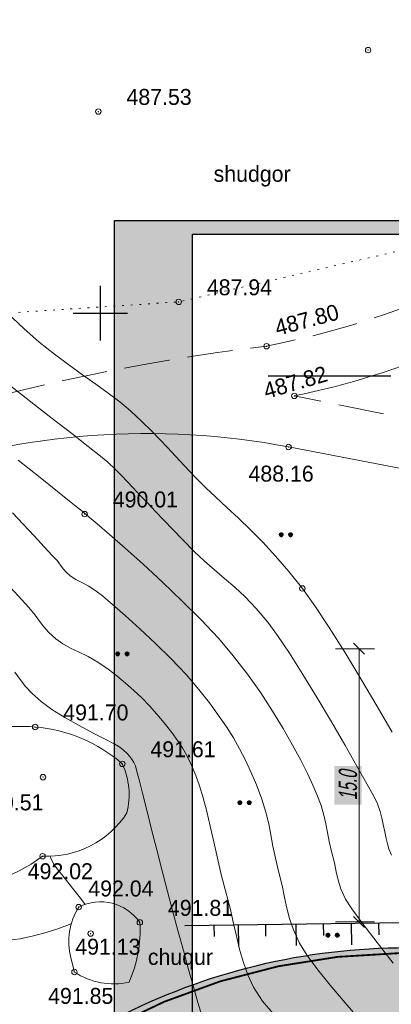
# Model space of a CAD drawing. Extents: x -516234 to 73329, y -4499813 to 47259.
# Tile 28 of 141: x 29562 to 29582, y 36999 to 37053. Entities that reach past the tile are written whole.
import ezdxf

# ---------------------------------------------------------------- set-up
doc = ezdxf.new("R2010")
doc.units = 0
doc.header["$LTSCALE"] = 0.5
doc.header["$MEASUREMENT"] = 0
doc.header["$PDMODE"] = 32
doc.header["$PDSIZE"] = 0.3
doc.linetypes.add('ДОРОГИ_ГРУНТ', pattern=[7, 5, -2])
doc.linetypes.add('РА_КОНТУРЫ', pattern=[1.5, 0, -1.5])
for name, color, linetype in [('(001) Сетка', 92, 'Continuous'), ('(004) Точки рельефа', 7, 'Continuous'), ('(007) Здания', 7, 'Continuous'), ('(025) Дорога', 7, 'Continuous'), ('(031) Горизонтали', 42, 'Continuous'), ('(035) Откосы', 7, 'Continuous'), ('(036) Растительность', 7, 'Continuous'), ('(037) Контуры', 7, 'Continuous'), ('(039) Земля', 7, 'Continuous'), ('7_газон', 7, 'Continuous'), ('STOYANKA', 7, 'Continuous'), ('экспликация', 7, 'Continuous')]:
    doc.layers.add(name, color=color, linetype=linetype)
doc.layers.add('(032) Горизонтали утолщенные', color=32, linetype='Continuous', lineweight=30)
doc.styles.add('BM-431', font='bm431.ttf')
doc.styles.add('D-431', font='d431.ttf')
doc.styles.add('ESKD1', font='arial.ttf', dxfattribs={"width": 0.6, "oblique": 11})
doc.styles.get("Standard").update_dxf_attribs({"font": 'times.ttf'})
doc.linetypes.add('ОТКОСЫ_НЕУКР', pattern='A,0.5,["|",Standard,S=1.199999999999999,R=0,X=0,Y=-1.199999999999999],1,["|",Standard,S=0.5,R=0,X=0,Y=-0.5],0.5', length=2)
doc.dimstyles.new('GENPLAN', dxfattribs={"dimtxt": 1, "dimasz": 0.6, "dimexe": 1.3, "dimexo": 1.5, "dimgap": 0.1, "dimtad": 1, "dimdec": 1, "dimzin": 0, "dimdsep": 46, "dimtxsty": 'ESKD1', "dimblk1": 'OBLIQUE', "dimblk2": 'OBLIQUE', "dimsah": 1, "dimcen": -2, "dimclrt": 1, "dimadec": 0, "dimazin": 0, "dimtfac": 0.75, "dimtdec": 1, "dimtix": 1, "dimtmove": 0, "dimatfit": 3, "dimfxl": 1, "dimtvp": 1.2, "dimtfill": 2, "dimtfillclr": 2, "dimlwd": 5, "dimlwe": 5, "dimarcsym": 0})

# ---------------------------------------------------------------- blocks, each defined once
blk = doc.blocks.new('9633')
at = {"layer": '(031) Горизонтали', "color": 42, "linetype": 'Continuous', "lineweight": 0}
for points in [[(28595.02519696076, 37026.28234400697), (28595.60359115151, 37025.65639144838), (28596.20780998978, 37025.00830990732), (28596.76720270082, 37024.41042199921), (28597.21111851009, 37023.93505034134), (28597.46890664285, 37023.65451754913), (28597.66860366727, 37023.40935434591), (28597.81498918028, 37023.20829686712), (28597.97016853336, 37023.01821274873), (28598.19624707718, 37022.80596962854), (28598.49629921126, 37022.60666126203), (28598.83308740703, 37022.44014081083), (28599.20824912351, 37022.25041501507), (28599.62342181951, 37021.98149062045), (28599.96305878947, 37021.71066861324), (28600.51136595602, 37021.25015903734), (28601.21602371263, 37020.6371143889), (28602.02471245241, 37019.90868716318), (28602.88511256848, 37019.10202985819), (28603.74490445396, 37018.25429496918), (28604.55176850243, 37017.4026349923), (28605.25338510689, 37016.58420242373), (28605.83884782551, 37015.83563527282), (28606.34161346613, 37015.15501706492), (28606.77590729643, 37014.52166856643), (28607.15595458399, 37013.91491054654), (28607.49598059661, 37013.31406377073), (28607.81021060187, 37012.69844900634), (28608.11286986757, 37012.04738702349), (28608.41818366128, 37011.34019858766), (28608.72160190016, 37010.54769237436), (28608.93774132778, 37009.84579767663), (28609.09302722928, 37009.20345416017), (28609.21388488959, 37008.58960148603), (28609.32673959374, 37007.97317931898), (28609.45801662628, 37007.32312732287), (28609.63414127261, 37006.6083851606), (28609.83121242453, 37005.81289025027), (28609.96781681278, 37005.15296572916), (28610.08778992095, 37004.56740950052), (28610.23496723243, 37003.99501946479), (28610.45318423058, 37003.3745935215), (28610.78627639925, 37002.64492957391), (28611.19972978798, 37001.96935249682), (28611.7849854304, 37001.18533982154), (28612.47095509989, 37000.34643117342), (28613.18655056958, 36999.50616617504), (28613.86068361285, 36998.71808444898)], [(28594.83299062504, 37033.30343394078), (28596.04004178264, 37032.36389792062), (28597.20724030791, 37031.45789359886), (28598.27323604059, 37030.62972394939), (28599.17667882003, 37029.92369194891), (28599.85621848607, 37029.38410057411), (28600.25050487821, 37029.05525279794), (28600.68712436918, 37028.64878411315), (28601.02213060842, 37028.313224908), (28601.31922927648, 37027.99687056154), (28601.64212605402, 37027.64801645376), (28602.05452662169, 37027.21495796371), (28602.45710126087, 37026.7956501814), (28602.87679070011, 37026.35218510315), (28603.32751244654, 37025.87526124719), (28603.82318400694, 37025.35557712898), (28604.37772288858, 37024.78383126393), (28605.00504659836, 37024.15072217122), (28605.56897379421, 37023.61715499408), (28606.12137754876, 37023.13607023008), (28606.67181900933, 37022.67202994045), (28607.22985932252, 37022.1895961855), (28607.80505963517, 37021.65333102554), (28608.40698109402, 37021.02779652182), (28609.04518484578, 37020.27755473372), (28609.58049785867, 37019.5480228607), (28610.23660931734, 37018.56265147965), (28610.9737949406, 37017.39501999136), (28611.75233044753, 37016.1187077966), (28612.53249155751, 37014.80729429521), (28613.27455398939, 37013.53435888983), (28613.93879346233, 37012.37348097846), (28614.4854856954, 37011.39823996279), (28614.87490640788, 37010.68221524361), (28615.06733131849, 37010.29898622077), (28615.220296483, 37009.86958403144), (28615.30634521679, 37009.50695584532), (28615.37134925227, 37009.15718393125), (28615.46118032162, 37008.7663505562), (28615.54869557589, 37008.3975647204), (28615.60811724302, 37008.10527798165), (28615.68736467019, 37007.82258644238), (28615.83435720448, 37007.4825862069)], [(28594.91160403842, 37022.17451896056), (28595.55211744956, 37021.4822155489), (28595.9298087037, 37021.06783840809), (28596.26415531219, 37020.66358662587), (28596.51377458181, 37020.32472713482), (28596.74270807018, 37020.01709463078), (28597.0149973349, 37019.70652380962), (28597.39468393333, 37019.35884936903), (28597.78949919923, 37019.07833633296), (28598.21670900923, 37018.84387921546), (28598.6772905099, 37018.62206429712), (28599.17222084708, 37018.37947785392), (28599.70247716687, 37018.08270616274), (28600.26903661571, 37017.69833550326), (28600.76005323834, 37017.31828042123), (28601.23140689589, 37016.9291303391), (28601.68493343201, 37016.52775872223), (28602.1224686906, 37016.11103903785), (28602.54584851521, 37015.67584475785), (28602.95690874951, 37015.21904934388), (28603.35748523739, 37014.73752626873), (28603.76721938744, 37014.2179711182), (28604.09129818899, 37013.78091233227), (28604.35784913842, 37013.37650810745), (28604.59499973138, 37012.95491664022), (28604.83087746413, 37012.46629612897), (28605.09360983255, 37011.86080477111), (28605.30092714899, 37011.29496757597), (28605.49771149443, 37010.62986945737), (28605.68866637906, 37009.88291400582), (28605.87849531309, 37009.07150481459), (28606.07190180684, 37008.21304547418), (28606.27358937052, 37007.32493957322), (28606.48826151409, 37006.42459070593), (28606.72062174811, 37005.52940246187), (28606.96661319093, 37004.57692393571), (28607.1652049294, 37003.73016801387), (28607.33968461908, 37002.96467394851), (28607.51333991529, 37002.255980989), (28607.70945847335, 37001.5796283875), (28607.95132794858, 37000.91115539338), (28608.26223599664, 37000.22610125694), (28608.74432087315, 36999.46203309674), (28609.31195468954, 36998.79803564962)], [(28594.75773986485, 37037.24104449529), (28595.63966998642, 37036.39683778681), (28596.49565657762, 37035.65081525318), (28597.32255565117, 37034.98736254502), (28598.11722321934, 37034.39086531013), (28598.8765152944, 37033.84570919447), (28599.5972878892, 37033.33627984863), (28600.27639701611, 37032.84696291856), (28600.91069868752, 37032.36214405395), (28601.49704891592, 37031.8662089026), (28602.14266904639, 37031.27063359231), (28602.66686253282, 37030.76189312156), (28603.11574556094, 37030.30255880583), (28603.53543431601, 37029.85520195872), (28603.97204498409, 37029.38239389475), (28604.47169375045, 37028.84670592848), (28605.08049680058, 37028.21070937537), (28605.62383718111, 37027.66999543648), (28606.1971573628, 37027.12589319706), (28606.79916116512, 37026.5653321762), (28607.4285524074, 37025.97524189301), (28608.08403490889, 37025.34255186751), (28608.76431248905, 37024.65419162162), (28609.46808896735, 37023.89709067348), (28610.19406816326, 37023.05817854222), (28610.94095389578, 37022.12438474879), (28611.62352474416, 37021.17517113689), (28612.40908614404, 37019.98660408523), (28613.26227386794, 37018.62811524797), (28614.14772368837, 37017.16913628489), (28615.0300713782, 37015.67909884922), (28615.8739527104, 37014.2274346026)], [(28595.15180284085, 37017.52597619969), (28595.4386597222, 37017.12998881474), (28595.73735128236, 37016.74876928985), (28596.10359810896, 37016.3525914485), (28596.59312078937, 37015.91172910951), (28597.17727383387, 37015.48602307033), (28597.90146030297, 37015.03806475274), (28598.68830183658, 37014.59501676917), (28599.46042007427, 37014.18404173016), (28600.14043665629, 37013.83230224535), (28600.6509732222, 37013.56696092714), (28600.91465141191, 37013.41518038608), (28601.13878682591, 37013.23556041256), (28601.30642011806, 37013.07311630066), (28601.46158536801, 37012.89085011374), (28601.59153644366, 37012.72144316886), (28601.68073704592, 37012.5751674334), (28601.76903600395, 37012.38141095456), (28601.83886587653, 37012.14347027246), (28601.97358287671, 37011.62464251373), (28602.16215915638, 37010.87638493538), (28602.39356686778, 37009.95015479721), (28602.65677816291, 37008.89740935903), (28602.94076519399, 37007.76960587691), (28603.23450011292, 37006.6182016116), (28603.52695507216, 37005.49465382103), (28603.8071022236, 37004.45041976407), (28604.11035477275, 37003.3394138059), (28604.40790671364, 37002.24822196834), (28604.69377036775, 37001.20702470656), (28604.96195805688, 37000.24600247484), (28605.20648210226, 36999.39533572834), (28605.42135482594, 36998.6852049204)]]:
    blk.add_lwpolyline(points, dxfattribs=at)
at = {"layer": '(004) Точки рельефа', "lineweight": 0, "style": 'D-431'}
for s, p in [('487.53', (28601.28333431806, 37048.66715899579)), ('487.94', (28605.69563431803, 37038.21665220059)), ('488.16', (28607.98324561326, 37027.98778452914)), ('490.01', (28600.53017744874, 37026.5685498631)), ('491.70', (28597.81193431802, 37014.87875219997)), ('491.61', (28602.597034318, 37012.85776579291)), ('490.51', (28593.14525785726, 37009.93974078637)), ('492.02', (28595.86155739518, 37006.16175242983)), ('492.04', (28599.18702219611, 37005.21492139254)), ('491.81', (28603.55873431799, 37004.14995220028)), ('491.13', (28598.47188082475, 37002.0183168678)), ('491.85', (28596.9814735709, 36999.31659670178))]:
    blk.add_text(s, height=0.875, dxfattribs=at).set_placement(p)
for s, height, rotation, p in [('487.80', 0.8749999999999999, 14.98892992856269, (28609.56541473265, 37035.98464864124)), ('487.82', 0.875, 16.25910368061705, (28608.95905477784, 37032.5206937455))]:
    blk.add_text(s, height=height, rotation=rotation, dxfattribs=at).set_placement(p)
at = {"layer": '(037) Контуры', "linetype": 'РА_КОНТУРЫ', "lineweight": 0, "ltscale": 0.5, "style": 'BM-431'}
blk.add_text('shudgor', height=0.875, dxfattribs=at).set_placement((28606.06654007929, 37044.44754374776))
blk = doc.blocks.new('345')
at = {"color": 6, "lineweight": 30}
for points, elevation in [([(22762368.85675858, 521682.9312954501), (22762369.3451204, 521681.8847036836)], -419.6640572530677), ([(22762353.09207296, 521674.1566153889), (22762370.00763466, 521682.1924965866)], -419.6640572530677), ([(22762367.77727546, 521681.8274762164), (22762368.04702114, 521681.2470277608)], -419.6640572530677), ([(22762366.187624, 521681.6827453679), (22762366.67598581, 521680.6361536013)], -419.6640572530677), ([(22762363.51848942, 521680.4341952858), (22762364.00685123, 521679.3876035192)], -419.6640572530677), ([(22762365.10814087, 521680.5789261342), (22762365.37788656, 521679.9984776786)], -419.6640572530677), ([(22762360.86109172, 521679.1622420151), (22762361.34945353, 521678.1156502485)], -419.6640572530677), ([(22762362.43900629, 521679.3303760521), (22762362.70875197, 521678.7499275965)], -419.6640572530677), ([(22762359.69786288, 521678.0207796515), (22762359.96760856, 521677.4403311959)], -839.3281145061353), ([(22762358.11994831, 521677.8526456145), (22762358.60831012, 521676.8060538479)], -839.3281145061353), ([(22762355.26233917, 521676.4824204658), (22762355.75070099, 521675.4358286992)], -419.6640572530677), ([(22762356.84025374, 521676.6505545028), (22762357.10999943, 521676.0701060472)], -419.6640572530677), ([(22762354.28842517, 521675.4291314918), (22762354.55817086, 521674.8486830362)], -419.6640572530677)]:
    blk.add_lwpolyline(points, dxfattribs=dict(at, elevation=elevation))
blk = doc.blocks.new('Setka')
at = {"layer": '(001) Сетка'}
for p, q in [((0, 1.5), (0, -1.5)), ((-1.5, 0), (1.5, 0))]:
    blk.add_line(p, q, dxfattribs=at)
blk = doc.blocks.new('*X71')
at = {"color": 0}
for p, q in [((1.9, 2.169999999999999), (2.109999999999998, 2.169999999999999)), ((1.909999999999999, 2.18), (2.089999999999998, 2.18)), ((1.939999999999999, 2.189999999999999), (2.06, 2.189999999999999)), ((1.8, 2.04), (2.2, 2.04)), ((1.8, 2.029999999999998), (2.2, 2.029999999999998)), ((1.8, 2.02), (2.2, 2.02)), ((1.8, 2.009999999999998), (2.2, 2.009999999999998)), ((1.8, 2), (2.2, 2)), ((1.8, 1.99), (2.2, 1.99)), ((1.8, 1.98), (2.2, 1.98)), ((1.8, 1.969999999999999), (2.2, 1.969999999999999)), ((1.8, 1.959999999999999), (2.2, 1.959999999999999)), ((1.81, 2.069999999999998), (2.189999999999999, 2.069999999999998)), ((1.81, 2.06), (2.189999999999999, 2.06)), ((1.81, 2.049999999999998), (2.189999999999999, 2.049999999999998)), ((1.81, 1.95), (2.189999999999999, 1.95)), ((1.81, 1.939999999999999), (2.189999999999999, 1.939999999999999)), ((1.81, 1.929999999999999), (2.189999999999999, 1.929999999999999)), ((1.82, 2.089999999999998), (2.18, 2.089999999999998)), ((1.82, 2.08), (2.18, 2.08)), ((1.82, 1.919999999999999), (2.18, 1.919999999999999)), ((1.82, 1.909999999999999), (2.18, 1.909999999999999)), ((1.83, 2.109999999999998), (2.169999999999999, 2.109999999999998)), ((1.83, 2.1), (2.169999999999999, 2.1)), ((1.83, 1.9), (2.169999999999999, 1.9)), ((1.83, 1.889999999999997), (2.169999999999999, 1.889999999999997)), ((1.84, 2.12), (2.16, 2.12)), ((1.84, 1.879999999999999), (2.16, 1.879999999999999)), ((1.85, 2.129999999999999), (2.149999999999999, 2.129999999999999)), ((1.85, 1.87), (2.149999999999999, 1.87)), ((1.86, 2.14), (2.14, 2.14)), ((1.86, 1.86), (2.14, 1.86)), ((1.87, 2.149999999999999), (2.129999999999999, 2.149999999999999)), ((1.87, 1.85), (2.129999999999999, 1.85)), ((1.879999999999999, 2.16), (2.12, 2.16)), ((1.879999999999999, 1.84), (2.12, 1.84)), ((1.9, 1.83), (2.109999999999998, 1.83)), ((1.909999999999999, 1.82), (2.089999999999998, 1.82)), ((1.939999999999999, 1.81), (2.06, 1.81))]:
    blk.add_line(p, q, dxfattribs=at)
blk = doc.blocks.new('I04100')
blk.add_circle((0, 0), 0.2)
blk.add_blockref('*X71', (-2, -2))
blk = doc.blocks.new('_Oblique')
at = {"color": 0, "linetype": 'ByBlock', "lineweight": -2}
blk.add_line((-0.5, -0.5), (0.5, 0.5), dxfattribs=at)
blk = doc.blocks.new('*D716')
at = {"layer": '(007) Здания', "color": 0, "lineweight": 5, "transparency": 16777216}
for p, q in [((29581.30003902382, 37018.81137131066), (29579.15004492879, 37018.81137131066)), ((29580.45004492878, 37003.81833915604), (29580.45004492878, 37018.81137131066)), ((29581.30003902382, 37003.81833915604), (29579.15004492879, 37003.81833915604))]:
    blk.add_line(p, q, dxfattribs=at)
at = {"layer": 'Defpoints', "color": 0, "transparency": 16777216}
for p in [(29580.45004492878, 37018.81137131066), (29582.80003902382, 37018.81137131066), (29582.80003902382, 37003.81833915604)]:
    blk.add_point(p, dxfattribs=at)
at = {"layer": '(007) Здания', "color": 0, "lineweight": 5, "transparency": 16777216, "xscale": 0.6, "yscale": 0.6, "zscale": 0.6}
for p, rotation in [((29580.45004492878, 37018.81137131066), 90), ((29580.45004492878, 37003.81833915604), 270)]:
    blk.add_blockref('_Oblique', p, dxfattribs=dict(at, rotation=rotation))
at = {"layer": '(007) Здания', "color": 1, "transparency": 16777216, "insert": (29579.83947194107, 37011.31485523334), "char_height": 1, "attachment_point": 5, "rotation": 90, "style": 'ESKD1', "bg_fill": 1, "box_fill_scale": 1.25, "bg_fill_color": 2, "bg_fill_transparency": 0}
blk.add_mtext('15.0', dxfattribs=at)

msp = doc.modelspace()

# ---------------------------------------------------------------- hatches: boundary and pattern name
at = {"layer": '7_газон', "lineweight": 0, "true_color": 0x5c5c5c, "transparency": 33554687}
h = msp.add_hatch(color=251, dxfattribs=at)
h.dxf.hatch_style = 1
edge = h.paths.add_edge_path(flags=16)
edge.add_line((29676.9670253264, 36922.96084250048), (29652.77291892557, 36909.92828613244))
edge.add_arc((29654.19563818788, 36907.28709892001), 2.999999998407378, 118.3098620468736, 208.3098621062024)
edge.add_line((29651.55445097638, 36905.86437965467), (29669.68837844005, 36872.19990448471))
edge.add_arc((29672.32956565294, 36873.62262374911), 2.999999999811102, 208.30986207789, 298.2780487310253)
edge.add_line((29673.75081818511, 36870.98064698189), (29697.06899177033, 36883.5246684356))
edge.add_arc((29695.17398839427, 36887.04730412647), 4.000000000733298, 298.2780487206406, 388.3063323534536)
edge.add_line((29698.69568820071, 36888.94404619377), (29681.03101944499, 36921.74221183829))
edge.add_arc((29678.3897445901, 36920.31965528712), 3.00000000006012, 28.30633236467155, 118.3098620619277)
edge = h.paths.add_edge_path(flags=16)
edge.add_arc((29582.9855072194, 36967.89968877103), 30.00000001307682, 100.3549001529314, 118.3098620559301)
edge.add_line((29568.75831457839, 36994.31156091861), (29528.13142186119, 36972.42721186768))
edge.add_arc((29529.55414112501, 36969.78602465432), 2.999999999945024, 118.3098620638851, 225.976051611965)
edge.add_arc((29494.80619221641, 36933.83355539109), 46.99999999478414, 28.309861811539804, 45.97605160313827, ccw=False)
edge.add_line((29536.18479198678, 36956.12282367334), (29686.13726511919, 36677.7456560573))
edge.add_arc((29688.77845233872, 36679.16837530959), 2.999999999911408, 208.3098618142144, 354.8617095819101)
edge.add_line((29691.76639664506, 36678.8996955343), (29699.50725581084, 36764.98453772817))
edge.add_arc((29669.62781274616, 36767.67133548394), 30.00000000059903, 354.8617095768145, 388.3098620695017)
edge.add_line((29696.03968487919, 36781.89852812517), (29580.77358266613, 36995.88266607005))
edge.add_arc((29578.13239545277, 36994.45994680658), 2.999999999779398, 28.30986205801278, 100.3549001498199)
edge = h.paths.add_edge_path()
edge.add_line((29429.45156085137, 37065.40154354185), (29443.21523881, 37039.99022628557))
edge.add_line((29443.21523881, 37039.99022628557), (29467.007078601, 36995.82219918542))
edge.add_arc((29480.21301466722, 37002.93579550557), 14.99999999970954, 208.3098620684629, 253.3098622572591)
edge.add_line((29475.90507996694, 36988.56771635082), (29508.30438760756, 36978.85353674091))
edge.add_arc((29494.80619219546, 36933.83355536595), 47.00000002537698, 63.28493720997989, 73.30986224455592, ccw=False)
edge.add_arc((29520.43076144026, 36984.74898970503), 10.00000000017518, 243.284937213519, 298.3098620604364)
edge.add_line((29525.17315898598, 36975.94503232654), (29566.62423568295, 36998.27334173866))
edge.add_arc((29582.98550721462, 36967.89968878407), 34.49999999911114, 90.70226828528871, 118.3098620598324, ccw=False)
edge.add_line((29582.56265496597, 37002.39709732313), (29601.16238589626, 37002.62508366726))
edge.add_arc((29600.79468828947, 37032.62283022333), 29.99999999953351, 270.7022682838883, 298.3364137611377)
edge.add_line((29615.03411904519, 37006.21755401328), (29627.39519750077, 37012.88344606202))
edge.add_arc((29631.42970288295, 37005.4019511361), 8.500000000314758, 28.306332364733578, 118.3364137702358, ccw=False)
edge.add_line((29638.91331497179, 37009.43252803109), (29702.65760048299, 36891.0778810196))
edge.add_arc((29695.17398839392, 36887.04730412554), 8.499999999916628, -61.72195127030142, 28.306332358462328, ccw=False)
edge.add_line((29699.20087056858, 36879.56170328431), (29664.33022544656, 36860.80302483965))
edge.add_arc((29666.69897966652, 36856.39973022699), 5.000000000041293, 118.2780487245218, 208.3098620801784)
edge.add_line((29662.29700097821, 36854.02853145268), (29700.001465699, 36784.03260702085))
edge.add_arc((29669.62781274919, 36767.67133548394), 34.49999999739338, -5.138290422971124, 28.30986207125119, ccw=False)
edge.add_line((29703.98917227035, 36764.58151806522), (29695.14768138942, 36666.25672866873))
edge.add_arc((29710.0874029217, 36664.91332979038), 15.00000000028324, 174.8617095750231, 208.3098618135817)
edge.add_line((29696.8814668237, 36657.7997335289), (29738.10817600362, 36581.26498698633))
edge.add_arc((29696.72957622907, 36558.97571869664), 47.00000000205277, -16.690138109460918, 28.3098618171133, ccw=False)
edge.add_line((29741.74955749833, 36545.47752301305), (29732.03538262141, 36513.07823193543))
edge.add_arc((29746.40346174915, 36508.77029714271), 14.99999999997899, 163.309861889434, 208.3098620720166)
edge.add_line((29733.19752568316, 36501.65670082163), (29762.25672105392, 36447.71016536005))
edge.add_line((29762.25672105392, 36447.71016536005), (29788.31828072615, 36389.8396773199))
edge.add_line((29788.31828072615, 36389.8396773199), (29723.7285416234, 36509.74639209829))
edge.add_line((29723.7285416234, 36509.74639209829), (29735.04445390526, 36547.48789258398))
edge.add_arc((29696.7295762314, 36558.97571869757), 39.9999999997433, 343.3098618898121, 388.3098618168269)
edge.add_line((29731.94540582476, 36577.94530873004), (29530.02202180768, 36952.80314541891))
edge.add_arc((29494.80619221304, 36933.83355538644), 40.00000000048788, 28.30986181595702, 73.30986225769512)
edge.add_line((29506.29401808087, 36972.14843313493), (29468.5366372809, 36983.46910649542))
edge.add_line((29468.5366372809, 36983.46910649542), (29424.2348273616, 37065.40154354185))
edge = h.paths.add_edge_path(flags=16)
edge.add_line((29653.96902770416, 36965.66145273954), (29629.77229082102, 36952.62747941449))
edge.add_arc((29631.19501008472, 36949.98629220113), 2.999999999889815, 118.3098620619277, 208.3098620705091)
edge.add_line((29628.55382287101, 36948.56357293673), (29646.57493355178, 36915.10853490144))
edge.add_arc((29649.2161207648, 36916.53125416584), 2.999999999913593, 208.3098620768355, 298.3098620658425)
edge.add_line((29650.63884002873, 36913.89006695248), (29674.83351591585, 36926.92293008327))
edge.add_arc((29673.4107966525, 36929.56411729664), 2.999999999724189, 298.3098620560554, 388.3063323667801)
edge.add_line((29676.05207150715, 36930.98667384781), (29658.03302182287, 36964.44282207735))
edge.add_arc((29655.3917469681, 36963.02026552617), 2.999999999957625, 28.30633236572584, 118.3098620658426)
edge = h.paths.add_edge_path(flags=16)
edge.add_line((29653.05407388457, 36973.68728408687), (29634.95140268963, 37007.29869320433))
edge.add_arc((29631.42970288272, 37005.4019511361), 4.00000000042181, 28.30633236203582, 118.3364137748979)
edge.add_line((29629.53111211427, 37008.92265463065), (29617.1700336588, 37002.25676258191))
edge.add_arc((29600.79468827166, 37032.6228302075), 34.49999999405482, 278.95978604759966, 298.33641380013, ccw=False)
edge.add_arc((29606.63498333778, 36995.58040921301), 3.000000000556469, 98.95978601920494, 208.3098621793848)
edge.add_line((29603.99379612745, 36994.15768994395), (29623.57430544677, 36957.80772818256))
edge.add_arc((29626.21549265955, 36959.23044744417), 2.9999999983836, 208.3098620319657, 298.3098620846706)
edge.add_line((29627.6382119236, 36956.58926023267), (29651.83551829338, 36969.62354032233))
edge.add_arc((29650.41279902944, 36972.26472753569), 3.000000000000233, 298.3098620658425, 388.306332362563)
at = {"layer": 'экспликация', "true_color": 0xffffff, "transparency": 33554687}
h = msp.add_hatch(color=7, dxfattribs=at)
h.dxf.hatch_style = 1
h.paths.add_polyline_path([(29699.31096382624, 36974.59593197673), (29567.02408290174, 36974.59593197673), (29567.02408290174, 37042.31270727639), (29699.31096382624, 37042.31270727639)])
h.paths.add_polyline_path([(29698.67772427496, 36975.14876672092), (29571.30087154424, 36975.14876672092), (29571.30087154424, 37041.56780584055), (29698.67772427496, 37041.56780584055)], flags=16)

# ---------------------------------------------------------------- linework, layer by layer
at = {"layer": '(004) Точки рельефа', "color": 0, "linetype": 'ByBlock', "lineweight": 0}
for p in [(29580.94592980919, 37051.67724540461), (29566.13472980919, 37048.30344540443), (29570.54702980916, 37037.85354540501), (29575.37022980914, 37035.42154540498), (29576.89162980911, 37032.69164540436), (29576.57772980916, 37029.88974540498), (29565.38157293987, 37026.20544306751), (29577.33582106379, 37022.12412789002), (29562.66332980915, 37014.51564540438), (29567.44842980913, 37012.49344540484), (29563.09322980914, 37011.76264540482), (29563.06922980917, 37007.42234540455), (29565.05342980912, 37004.62844540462), (29568.41012980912, 37003.78684540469), (29565.71222980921, 37003.17904540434), (29564.82062980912, 37001.06584540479)]:
    msp.add_point(p, dxfattribs=at)
at = {"layer": '(007) Здания'}
for points in [[(29699.31096382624, 36974.59593197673), (29567.02408290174, 36974.59593197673), (29567.02408290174, 37042.31270727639), (29699.31096382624, 37042.31270727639)], [(29698.67772427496, 36975.14876672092), (29571.30087154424, 36975.14876672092), (29571.30087154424, 37041.56780584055), (29698.67772427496, 37041.56780584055)]]:
    msp.add_lwpolyline(points, close=True, dxfattribs=at)
at = {"layer": '(025) Дорога', "linetype": 'ДОРОГИ_ГРУНТ', "lineweight": 0, "flags": 128}
for points in [[(29713.2080916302, 37087.70539107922), (29713.2080916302, 37087.70539107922), (29713.2080916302, 37087.70539107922), (29713.2080916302, 37087.70539107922), (29712.48744980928, 37078.62791873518), (29696.60471339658, 37069.21444751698), (29668.16985809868, 37060.42862460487), (29644.56007139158, 37057.84342908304), (29629.07010602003, 37057.32249939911, 0.09587310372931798), (29611.54495875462, 37053.78272752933, 0.1199729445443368), (29598.48511638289, 37045.18996095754, -0.07606269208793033), (29584.69254537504, 37038.22055615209, -0.04740223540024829), (29575.37019846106, 37035.42156605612, 0.04606005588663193), (29554.16349307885, 37030.868157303, 0.01272902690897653), (29545.97569976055, 37028.62196171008, 0.1481293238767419), (29538.47166653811, 37023.30296819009, -0.1385469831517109), (29531.64535581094, 37019.58235822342, -0.04424238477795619), (29519.90294877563, 37017.04524548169, -0.02726060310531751), (29513.79434002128, 37015.50279370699, -0.3041591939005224), (29505.55953230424, 37017.08010923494, 0.2305490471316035), (29466.98639995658, 37026.9124273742)], [(29733.74262407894, 37026.1515293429), (29713.72837530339, 37030.85552692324), (29708.15251843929, 37034.07322659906), (29704.83525581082, 37034.99332127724), (29701.66303084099, 37035.70153720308, 0.05263835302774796), (29697.6100487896, 37035.9290328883), (29689.06595976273, 37032.78556463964), (29665.67512373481, 37026.00100578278), (29651.46668906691, 37022.01943427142), (29636.29764160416, 37016.4894573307, -0.02608699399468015), (29626.35453064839, 37014.35720236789, -0.1147945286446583), (29613.91635255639, 37016.72117570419, -0.01232034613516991), (29607.24990967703, 37021.17538468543, -0.02240619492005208), (29597.18077601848, 37027.43386217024, 0.09428124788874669), (29587.68544624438, 37030.50458554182), (29576.89162952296, 37032.69164181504), (29576.89162952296, 37032.69164181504)]]:
    msp.add_lwpolyline(points, format="xyb", dxfattribs=at)
at = {"layer": '(025) Дорога', "lineweight": 0, "flags": 128}
for points in [[(29733.74262407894, 37026.1515293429), (29733.3437640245, 37027.94382819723), (29726.09036116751, 37054.43545309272), (29717.76345173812, 37072.09750611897), (29715.04849774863, 37073.37298636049), (29697.79826942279, 37066.79739867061), (29669.16949172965, 37057.76467021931), (29644.13725863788, 37055.19545631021), (29629.75486077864, 37054.82847616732, 0.0768665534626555), (29612.4506240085, 37051.69854663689, 0.1402129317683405), (29600.29043075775, 37043.18175818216, -0.09899041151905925), (29585.44027887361, 37035.34568172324, -0.04847237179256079), (29576.89162952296, 37032.69164181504, 3.754841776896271)], [(29587.31661277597, 37027.82162685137), (29576.57777566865, 37029.88972990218, 0.1329376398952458), (29555.14413329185, 37028.29916578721, -0.02000015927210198), (29548.39078010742, 37026.22191669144, 0.1463170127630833), (29540.16602499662, 37021.19080493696, -0.1355721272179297), (29533.21276998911, 37016.7334806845, -0.06098695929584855), (29522.04613436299, 37014.71617050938, 0.08291706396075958), (29512.94269589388, 37012.65789392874, -0.2944665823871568), (29504.69789236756, 37014.20022299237, 0.2509699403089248), (29465.92666090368, 37023.16813633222, 7.105777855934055)]]:
    msp.add_lwpolyline(points, format="xyb", dxfattribs=at)
at = {"layer": '(032) Горизонтали утолщенные', "color": 32, "linetype": 'Continuous', "lineweight": 0}
for points in [[(29561.73699534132, 37029.17138173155), (29562.93287140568, 37028.21287881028), (29563.89549461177, 37027.44357914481), (29564.55178983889, 37026.92008238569), (29564.82868196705, 37026.69898818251), (29565.08629389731, 37026.49211538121), (29565.30304682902, 37026.32027036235), (29565.3988029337, 37026.24429669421), (29565.46362522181, 37026.17742949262), (29565.62587250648, 37026.04104296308), (29566.07248252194, 37025.66198391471), (29566.75063615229, 37025.07806549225), (29567.60751428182, 37024.32710084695), (29568.5902977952, 37023.44690312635), (29569.64616757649, 37022.47528547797), (29570.72230451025, 37021.45006105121), (29571.76588948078, 37020.4090429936), (29572.72410337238, 37019.39004445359), (29573.54412706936, 37018.43087857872), (29574.32735253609, 37017.40825274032), (29575.04630045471, 37016.3890298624), (29575.69928552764, 37015.39070803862), (29576.28462245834, 37014.43078536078), (29576.8006259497, 37013.52675992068), (29577.24561070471, 37012.6961298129), (29577.61789142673, 37011.9563931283), (29577.91578281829, 37011.32504796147), (29578.13759958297, 37010.81959240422), (29578.36583261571, 37010.21394621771), (29578.51939665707, 37009.68527572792), (29578.62606870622, 37009.20093179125), (29578.71362576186, 37008.72826526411), (29578.80984482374, 37008.23462700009), (29578.9425028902, 37007.6873678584), (29579.09331276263, 37007.06753960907), (29579.19484208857, 37006.5652704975), (29579.29723207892, 37006.11055451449), (29579.450623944, 37005.63338564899), (29579.70515889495, 37005.06375788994), (29580.04427105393, 37004.53259169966), (29580.64932957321, 37003.71050205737), (29581.43828456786, 37002.68928144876), (29582.32908615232, 37001.56072235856)], [(29563.48271052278, 37007.41898243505), (29563.51985701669, 37007.32370608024), (29563.67005027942, 37007.0133726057), (29563.87877541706, 37006.73012238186), (29564.2591922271, 37006.24795843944), (29564.71577274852, 37005.675103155), (29565.15298901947, 37005.11977890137), (29565.41006373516, 37004.78010700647)], [(29564.65342425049, 37003.72348028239), (29564.43837986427, 37003.62894168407), (29563.90766669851, 37003.43617081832), (29563.26991565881, 37003.23696247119), (29562.56802515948, 37003.0502515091), (29561.84489361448, 37002.89497279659), (29561.22599981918, 37002.80870936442)]]:
    msp.add_lwpolyline(points, dxfattribs=at)
at = {"layer": '(035) Откосы', "linetype": 'ОТКОСЫ_НЕУКР', "lineweight": 0, "flags": 128}
for points in [[(29554.81842631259, 37008.86372912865, 0.01947268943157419), (29556.5147447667, 37011.33977972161, -0.09691284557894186), (29558.08810995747, 37013.94777789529, -0.1018828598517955), (29562.66332399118, 37014.51559597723, -0.1616819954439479), (29567.44847844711, 37012.49342412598, -0.1714117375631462), (29567.70293874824, 37009.80199684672, -0.2672012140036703), (29563.06922664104, 37007.42236081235, -0.1700903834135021), (29557.39045266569, 37005.63300883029, -0.3407759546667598), (29554.81842631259, 37008.86372912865, 26.02211409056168)], [(29564.82059920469, 37001.0658503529), (29564.62352140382, 37001.84785820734, -0.2028590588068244), (29565.05347807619, 37004.62846543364, -0.3774387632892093), (29568.41017852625, 37003.78682179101, -0.1210489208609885), (29567.81865745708, 37000.50953967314, -0.2055762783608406), (29564.82059920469, 37001.0658503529, -2.478484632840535)]]:
    msp.add_lwpolyline(points, format="xyb", dxfattribs=at)
at = {"layer": '(037) Контуры', "linetype": 'РА_КОНТУРЫ', "lineweight": 0, "ltscale": 0.5, "flags": 128}
msp.add_lwpolyline([(29526.03723080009, 37055.6212804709), (29536.67819244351, 37043.44711082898), (29549.13539609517, 37037.22863819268), (29553.57267280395, 37036.74686369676), (29570.54705528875, 37037.85357803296), (29586.31458732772, 37041.50670901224), (29599.88751836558, 37049.97695568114), (29614.75434630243, 37057.60967477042), (29639.17797765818, 37059.54859563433), (29675.91982313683, 37064.38591309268), (29691.73049435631, 37072.1598947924), (29711.50600335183, 37079.81151424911), (29709.603220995, 37093.89078214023)], dxfattribs=at)
msp.add_lwpolyline([(29429.45156085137, 37065.40154354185), (29443.21523881, 37039.99022628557), (29467.007078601, 36995.82219918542, 0.1989123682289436), (29475.90507996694, 36988.56771635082), (29508.30438760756, 36978.85353674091, -0.04376990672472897), (29515.93522297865, 36975.81645736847, 0.2448137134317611), (29525.17315898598, 36975.94503232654), (29566.62423568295, 36998.27334173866, -0.1210469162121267), (29582.56265496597, 37002.39709732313), (29601.16238589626, 37002.62508366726, 0.1211644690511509), (29615.03411904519, 37006.21755401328), (29627.39519750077, 37012.88344606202, -0.414367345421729), (29638.91331497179, 37009.43252803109), (29702.65760048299, 36891.0778810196, -0.41435815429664), (29699.20087056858, 36879.56170328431), (29664.33022544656, 36860.80302483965, 0.4143762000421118), (29662.29700097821, 36854.02853145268), (29700.001465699, 36784.03260702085, -0.1469902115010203), (29703.98917227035, 36764.58151806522), (29695.14768138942, 36666.25672866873, 0.146990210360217)], format="xyb")
at = {"color": 0, "linetype": 'ByBlock'}
msp.add_lwpolyline([(29575.46185013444, 37033.7959822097), (29582.18623302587, 37033.7959822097)], dxfattribs=at)
at = {"layer": 'STOYANKA', "color": 7, "lineweight": 50, "true_color": 0xffffff, "const_width": 0.1}
msp.add_lwpolyline([(29429.11038166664, 37065.40154354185), (29442.95128359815, 37039.84765081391), (29466.74295987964, 36995.67992725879, 0.1989123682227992), (29475.81892127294, 36988.28035476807), (29508.21822891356, 36978.56617515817, -0.04376990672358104), (29515.80035682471, 36975.5484813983, 0.244813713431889), (29525.31543091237, 36975.68091360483), (29566.76650760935, 36998.00922301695, -0.1210469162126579), (29582.56633194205, 37002.09711985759), (29601.16606287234, 37002.32510620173, 0.1211644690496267), (29615.17651335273, 37005.95350125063), (29627.53759180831, 37012.6193933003, -0.4143673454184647), (29638.64918748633, 37009.29027237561), (29702.39347299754, 36890.93562536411, -0.4143581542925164), (29699.05874531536, 36879.82590096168), (29664.18810019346, 36861.06722251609, 0.4143762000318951), (29662.03288225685, 36853.88625952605), (29699.73734697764, 36783.89033509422, -0.1469902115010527), (29703.69037783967, 36764.60838604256), (29694.84888695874, 36666.28359664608, 0.1469902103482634)], format="xyb", dxfattribs=at)

# ---------------------------------------------------------------- block references
at = {"layer": '(001) Сетка', "lineweight": 0}
msp.add_blockref('Setka', (29566.24172980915, 37037.22984540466), dxfattribs=at)
at = {"layer": '(007) Здания', "color": 18, "true_color": 0x000000}
msp.add_blockref('9633', (966.3948420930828, 0), dxfattribs=at)
at = {"layer": '(036) Растительность', "linetype": 'Continuous', "xscale": 0.5, "yscale": 0.5, "zscale": 0.5}
for p in [(29576.17325107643, 37025.07775932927), (29576.68814129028, 37025.07831508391), (29567.19403109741, 37018.53720306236), (29567.70892131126, 37018.537758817), (29573.90479469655, 37010.36685448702), (29574.4196849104, 37010.36741024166), (29578.73706123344, 37003.09559384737), (29579.25195144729, 37003.09614960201)]:
    msp.add_blockref('I04100', p, dxfattribs=at)
at = {"color": 6, "lineweight": 5, "xscale": -1, "rotation": 206.2000459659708}
msp.add_blockref('345', (-20624455.45948855, -9544648.559256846, 419.6640572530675), dxfattribs=at)

# ---------------------------------------------------------------- texts
at = {"layer": '(039) Земля', "color": 0, "lineweight": 0, "style": 'BM-431'}
msp.add_text('chuqur', height=0.875, dxfattribs=at).set_placement((29568.85160237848, 37001.45603394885))

# ---------------------------------------------------------------- dimensions: what is measured, and where the dimension line sits
at = {"layer": '(007) Здания', "color": 18, "true_color": 0x000000}
dim = msp.add_aligned_dim(p1=(29582.80003902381, 37003.81833915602), p2=(29582.80003902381, 37018.81137131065), distance=2.349994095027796, dimstyle='GENPLAN', dxfattribs=at)
dim.commit()
dim.dimension.update_dxf_attribs({"geometry": '*D716', "text_midpoint": (29579.83947194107, 37011.31485523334)})

doc.saveas('drawing.dxf')
